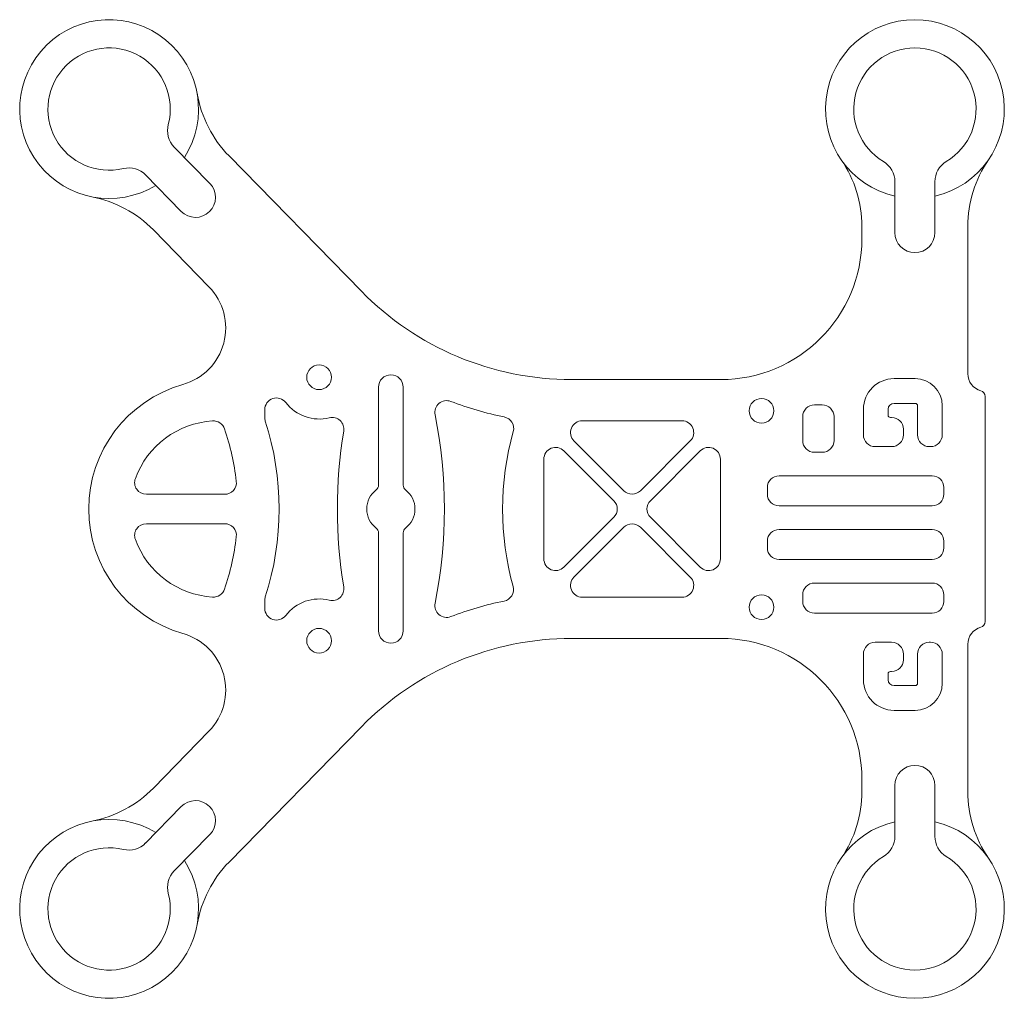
# Model space of a CAD drawing. Header units: millimetres. Extents: x 1792.4 to 1876, y -1239.3 to -1156.1.
import ezdxf

# ---------------------------------------------------------------- set-up
doc = ezdxf.new("R2010")
doc.units = ezdxf.units.MM

msp = doc.modelspace()

# ---------------------------------------------------------------- linework, layer by layer
at = {"color": 7, "linetype": 'Continuous', "lineweight": 15}
for p, q in [((1805.484, -1166.9), (1808.508, -1169.991)), ((1810.142, -1167.658), (1821.388, -1179.154)), ((1806.077, -1172.368), (1803.054, -1169.277)), ((1866.73, -1174.173), (1866.73, -1169.85)), ((1870.13, -1169.85), (1870.13, -1174.173)), ((1808.433, -1178.782), (1803.708, -1173.951)), ((1863.93, -1174.673), (1863.93, -1173.649)), ((1872.93, -1173.649), (1872.93, -1186.173)), ((1822.846, -1195.648), (1822.846, -1187.318)), ((1824.946, -1187.318), (1824.946, -1195.648)), ((1839.26, -1186.673), (1851.93, -1186.673)), ((1866.656, -1186.59), (1868.456, -1186.59)), ((1874.396, -1188.101), (1874.396, -1207.246)), ((1859.896, -1188.816), (1860.556, -1188.816)), ((1868.456, -1188.69), (1866.656, -1188.69)), ((1868.656, -1191.373), (1868.656, -1188.89)), ((1870.756, -1188.89), (1870.756, -1191.373)), ((1813.176, -1189.888), (1813.176, -1189.23)), ((1858.896, -1191.85), (1858.896, -1189.816)), ((1861.556, -1189.816), (1861.556, -1191.85)), ((1864.056, -1191.373), (1864.056, -1189.19)), ((1866.156, -1189.19), (1866.156, -1189.69)), ((1866.356, -1189.89), (1866.456, -1189.89)), ((1840.158, -1190.173), (1848.633, -1190.173)), ((1867.456, -1190.89), (1867.456, -1191.373)), ((1843.689, -1196.118), (1839.451, -1191.88)), ((1849.34, -1191.88), (1845.103, -1196.118)), ((1866.456, -1192.373), (1865.056, -1192.373)), ((1869.756, -1192.373), (1869.656, -1192.373)), ((1838.603, -1192.729), (1842.84, -1196.966)), ((1845.951, -1196.966), (1850.189, -1192.729)), ((1860.556, -1192.85), (1859.896, -1192.85)), ((1836.896, -1201.91), (1836.896, -1193.436)), ((1851.896, -1193.436), (1851.896, -1201.91)), ((1856.896, -1194.85), (1869.896, -1194.85)), ((1809.768, -1196.424), (1803.118, -1196.423)), ((1855.896, -1196.41), (1855.896, -1195.85)), ((1870.896, -1195.85), (1870.896, -1196.41)), ((1869.896, -1197.41), (1856.896, -1197.41)), ((1803.118, -1198.923), (1809.768, -1198.923)), ((1842.84, -1198.38), (1838.603, -1202.618)), ((1850.189, -1202.618), (1845.951, -1198.38)), ((1822.846, -1208.029), (1822.846, -1199.698)), ((1824.946, -1199.698), (1824.946, -1208.029)), ((1839.451, -1203.466), (1843.689, -1199.229)), ((1845.103, -1199.229), (1849.34, -1203.466)), ((1856.896, -1199.41), (1869.896, -1199.41)), ((1855.896, -1200.97), (1855.896, -1200.41)), ((1870.896, -1200.41), (1870.896, -1200.97)), ((1869.896, -1201.97), (1856.896, -1201.97)), ((1859.896, -1203.97), (1869.896, -1203.97)), ((1858.896, -1205.53), (1858.896, -1204.97)), ((1870.896, -1204.97), (1870.896, -1205.53)), ((1813.176, -1206.117), (1813.176, -1205.458)), ((1848.633, -1205.173), (1840.158, -1205.173)), ((1869.896, -1206.53), (1859.896, -1206.53)), ((1851.93, -1208.673), (1839.26, -1208.673)), ((1865.056, -1209.008), (1866.456, -1209.008)), ((1869.656, -1209.008), (1869.756, -1209.008)), ((1864.056, -1212.19), (1864.056, -1210.008)), ((1867.456, -1210.008), (1867.456, -1210.49)), ((1868.656, -1212.49), (1868.656, -1210.008)), ((1870.756, -1210.008), (1870.756, -1212.49)), ((1872.93, -1209.173), (1872.93, -1221.698)), ((1866.456, -1211.49), (1866.356, -1211.49)), ((1866.156, -1211.69), (1866.156, -1212.19)), ((1866.656, -1212.69), (1868.456, -1212.69)), ((1868.456, -1214.79), (1866.656, -1214.79)), ((1803.708, -1221.395), (1808.433, -1216.565)), ((1821.388, -1216.192), (1810.142, -1227.689)), ((1863.93, -1221.698), (1863.93, -1220.673)), ((1866.73, -1225.497), (1866.73, -1221.173)), ((1870.13, -1221.173), (1870.13, -1225.497)), ((1803.054, -1226.069), (1806.077, -1222.978)), ((1808.508, -1225.356), (1805.484, -1228.446))]:
    msp.add_line(p, q, dxfattribs=at)
for centre in [(1817.796, -1186.473), (1855.396, -1189.323), (1855.396, -1206.023), (1817.796, -1208.873)]:
    msp.add_circle(centre, 1.05, dxfattribs=at)
for centre, radius, start, end in [((1799.95, -1163.673), 7.6, 327.29239, 301.44136), ((1868.43, -1163.673), 7.6, 282.92552, 257.07448), ((1799.95, -1163.673), 5.2, 345.29009, 283.44366), ((1868.43, -1163.673), 5.2, 300.92322, 239.07678), ((1817.291, -1160.665), 10, 189.84033, 224.36688), ((1806.914, -1165.501), 2, 165.29009, 224.36688), ((1853.93, -1173.649), 10, 0, 34.52655), ((1864.73, -1169.85), 2, 0, 59.07678), ((1872.13, -1169.85), 2, 120.92322, 180), ((1882.93, -1173.649), 10, 145.47345, 180), ((1801.624, -1170.676), 2, 44.36688, 103.44366), ((1807.292, -1171.179), 1.7, 224.36688, 44.36688), ((1796.56, -1180.944), 10, 44.36688, 78.89343), ((1851.93, -1174.673), 12, 270, 0), ((1868.43, -1174.173), 1.7, 180, 0), ((1804.859, -1182.278), 5, 285.80256, 44.36688), ((1839.26, -1161.673), 25, 224.36688, 270), ((1823.896, -1187.318), 1.05, 0, 180), ((1874.43, -1186.173), 1.5, 180, 254.50983), ((1809.216, -1197.673), 11, 105.80256, 254.19744), ((1866.656, -1189.19), 2.6, 90, 180), ((1868.456, -1188.89), 2.3, 360, 90), ((1814.176, -1189.23), 1, 37.28655, 180), ((1873.896, -1188.101), 0.5, 0, 74.50983), ((1817.796, -1186.473), 3.55, 217.28655, 284.06985), ((1828.628, -1189.459), 1, 69.06209, 191.36468), ((1839.26, -1161.673), 28.75, 249.06209, 258.51231), ((1859.896, -1189.816), 1, 90, 180), ((1860.556, -1189.816), 1, 0, 90), ((1866.656, -1189.19), 0.5, 90, 180), ((1868.456, -1188.89), 0.2, 0, 90), ((1814.176, -1189.888), 1, 180, 197.7503), ((1818.902, -1190.887), 1, 350.63063, 104.06985), ((1787.759, -1197.673), 40.686, 348.63532, 11.36468), ((1833.335, -1190.827), 1, 344.44175, 78.51231), ((1866.356, -1189.69), 0.2, 180, 270), ((1866.456, -1190.89), 1, 360, 90), ((1809.216, -1197.673), 7.5, 93.57085, 159.74852), ((1808.811, -1191.186), 1, 18.96727, 93.57085), ((1789.936, -1197.673), 24.459, 342.19193, 17.80807), ((1840.158, -1191.173), 1, 90, 225), ((1848.633, -1191.173), 1, 315, 90), ((1789.936, -1197.673), 20.959, 6.47127, 18.96727), ((1860.032, -1197.673), 40.686, 170.63063, 189.36937), ((1858.024, -1197.701), 24.629, 164.44175, 195.43495), ((1865.056, -1191.373), 1, 180, 270), ((1866.456, -1191.373), 1, 270, 0), ((1869.656, -1191.373), 1, 180, 270), ((1869.756, -1191.373), 1, 270, 0), ((1859.896, -1191.85), 1, 180, 270), ((1860.556, -1191.85), 1, 270, 0), ((1837.896, -1193.436), 1, 45, 180), ((1850.896, -1193.436), 1, 0, 135), ((1856.896, -1195.85), 1, 90, 180), ((1869.896, -1195.85), 1, 360, 90), ((1803.118, -1195.423), 1, 159.74852, 269.99665), ((1809.768, -1195.424), 1, 269.99665, 6.47127), ((1822.346, -1195.648), 0.5, 307.43371, 0), ((1825.446, -1195.648), 0.5, 180, 232.56629), ((1823.896, -1197.673), 2.05, 127.43371, 232.56629), ((1823.896, -1197.673), 2.05, 307.43371, 52.56629), ((1844.396, -1195.41), 1, 225, 315), ((1856.896, -1196.41), 1, 180, 270), ((1869.896, -1196.41), 1, 270, 0), ((1842.133, -1197.673), 1, 315, 45), ((1846.658, -1197.673), 1, 135, 225), ((1803.118, -1199.923), 1, 90.00335, 200.25148), ((1809.768, -1199.923), 1, 353.52873, 90.00335), ((1844.396, -1199.936), 1, 45, 135), ((1822.346, -1199.698), 0.5, 0, 52.56629), ((1825.446, -1199.698), 0.5, 127.43371, 180), ((1856.896, -1200.41), 1, 90, 180), ((1869.896, -1200.41), 1, 0, 90), ((1809.216, -1197.673), 7.5, 200.25148, 266.42915), ((1789.936, -1197.673), 20.959, 341.03273, 353.52873), ((1856.896, -1200.97), 1, 180, 270), ((1869.896, -1200.97), 1, 270, 0), ((1837.896, -1201.91), 1, 180, 315), ((1850.896, -1201.91), 1, 225, 0), ((1840.158, -1204.173), 1, 135, 270), ((1848.633, -1204.173), 1, 270, 45), ((1859.896, -1204.97), 1, 90, 180), ((1869.896, -1204.97), 1, 0, 90), ((1808.811, -1204.161), 1, 266.42915, 341.03273), ((1818.902, -1204.46), 1, 255.93015, 9.36937), ((1833.32, -1204.522), 1, 281.51665, 15.43495), ((1814.176, -1205.458), 1, 162.2497, 180), ((1817.796, -1208.873), 3.55, 75.93015, 142.71345), ((1828.628, -1205.888), 1, 168.63532, 290.93791), ((1839.26, -1233.673), 28.75, 101.51665, 110.93791), ((1859.896, -1205.53), 1, 180, 270), ((1869.896, -1205.53), 1, 270, 360), ((1814.176, -1206.117), 1, 180, 322.71345), ((1873.896, -1207.246), 0.5, 285.49017, 0), ((1804.859, -1213.068), 5, 315.63312, 74.19744), ((1823.896, -1208.029), 1.05, 180, 0), ((1874.43, -1209.173), 1.5, 105.49017, 180), ((1839.26, -1233.673), 25, 90, 135.63312), ((1851.93, -1220.673), 12, 360, 90), ((1865.056, -1210.008), 1, 90, 180), ((1866.456, -1210.008), 1, 0, 90), ((1869.656, -1210.008), 1, 90, 180), ((1869.756, -1210.008), 1, 0, 90), ((1866.456, -1210.49), 1, 270, 0), ((1866.356, -1211.69), 0.2, 90, 180), ((1866.656, -1212.19), 2.6, 180, 270), ((1866.656, -1212.19), 0.5, 180, 270), ((1868.456, -1212.49), 2.3, 270, 0), ((1868.456, -1212.49), 0.2, 270, 0), ((1868.43, -1221.173), 1.7, 0, 180), ((1796.56, -1214.403), 10, 281.10657, 315.63312), ((1853.93, -1221.698), 10, 325.47345, 0), ((1882.93, -1221.698), 10, 180, 214.52655), ((1807.292, -1224.167), 1.7, 315.63312, 135.63312), ((1799.95, -1231.673), 7.6, 58.55864, 32.70761), ((1868.43, -1231.673), 7.6, 102.92552, 77.07448), ((1864.73, -1225.497), 2, 300.92322, 0), ((1872.13, -1225.497), 2, 180, 239.07678), ((1799.95, -1231.673), 5.2, 76.55634, 14.70991), ((1801.624, -1224.67), 2, 256.55634, 315.63312), ((1868.43, -1231.673), 5.2, 120.92322, 59.07678), ((1817.291, -1234.681), 10, 135.63312, 170.15967), ((1806.914, -1229.845), 2, 135.63312, 194.70991)]:
    msp.add_arc(centre, radius, start, end, dxfattribs=at)

doc.saveas('drawing.dxf')
